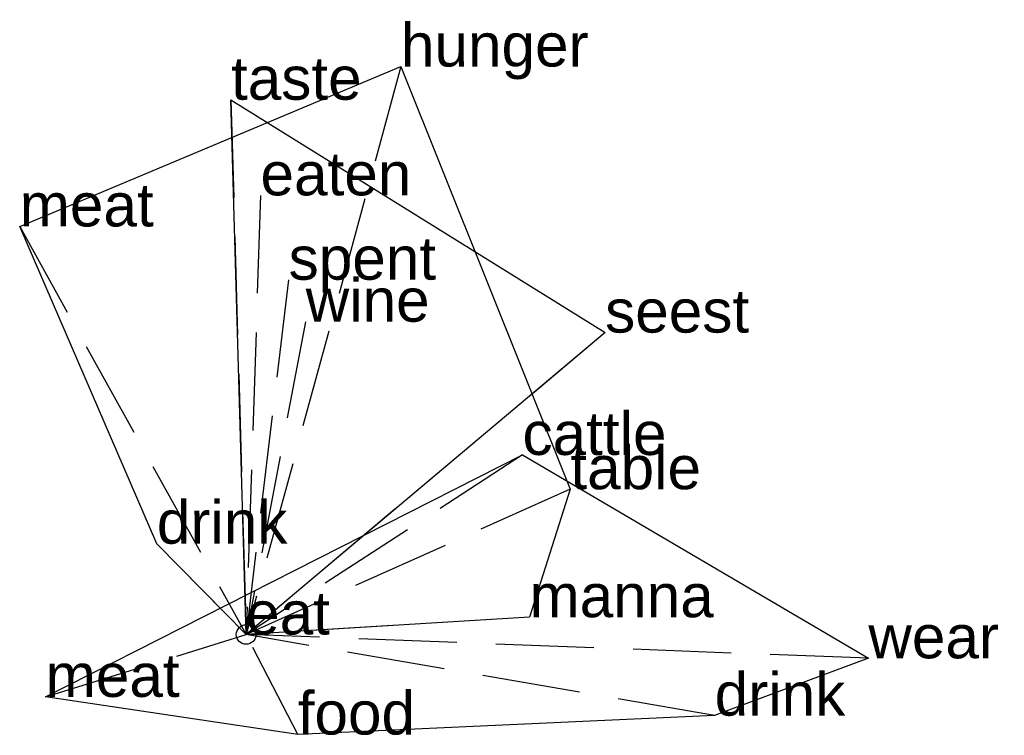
# Model space of a CAD drawing. Extents: x -0.58 to 1.93, y -0.26 to 1.57.
import ezdxf

# ---------------------------------------------------------------- set-up
doc = ezdxf.new("R2010")
doc.units = 0
doc.linetypes.add('DASHED2', pattern=[0.3, 0.25, -0.05])
for name, color, linetype in [('TEXT_nt', 1, 'CONTINUOUS'), ('TEXT_ot', 1, 'CONTINUOUS'), ('TEXT_q', 1, 'CONTINUOUS')]:
    doc.layers.add(name, color=color, linetype=linetype)
doc.styles.get("Standard").update_dxf_attribs({"font": 'arial.ttf'})

# ---------------------------------------------------------------- blocks, each defined once
blk = doc.blocks.new('ot')
at = {"layer": 'LINES_ot', "linetype": 'DASHED2'}
for p in [(-0.0387, 1.364), (0.0366, 1.1201), (0.1083, 0.905), (0.1517, 0.7979), (0.9149, 0.7701), (0, 0)]:
    blk.add_line(p, (0, 0), dxfattribs=at)
at = {"layer": 'ORIGIN_ot'}
blk.add_circle((0, 0), 0.025, dxfattribs=at)
at = {"layer": 'TEXT_ot'}
for s, p in [('taste', (-0.0387, 1.364)), ('eaten', (0.0366, 1.1201)), ('spent', (0.1083, 0.905)), ('wine', (0.1517, 0.7979)), ('seest', (0.9149, 0.7701)), ('eat', (0, 0))]:
    blk.add_text(s, height=0.11, dxfattribs=at).set_placement(p)
blk = doc.blocks.new('nt')
at = {"layer": 'LINES_nt', "linetype": 'DASHED2'}
for p in [(0.3946, 1.4487), (-0.5772, 1.0408), (0.8263, 0.3707), (-0.2276, 0.2317), (0.7221, 0.0441), (0, 0)]:
    blk.add_line(p, (0, 0), dxfattribs=at)
at = {"layer": 'ORIGIN_nt'}
blk.add_circle((0, 0), 0.025, dxfattribs=at)
at = {"layer": 'TEXT_nt'}
for s, p in [('hunger', (0.3946, 1.4487)), ('meat', (-0.5772, 1.0408)), ('table', (0.8263, 0.3707)), ('drink', (-0.2276, 0.2317)), ('manna', (0.7221, 0.0441)), ('eat', (0, 0))]:
    blk.add_text(s, height=0.11, dxfattribs=at).set_placement(p)
blk = doc.blocks.new('q')
at = {"layer": 'LINES_q', "linetype": 'DASHED2'}
for p in [(0.7043, 0.458), (-0.5111, -0.1591), (0, 0), (0.1314, -0.2551), (1.1942, -0.2069), (1.5859, -0.0606)]:
    blk.add_line(p, (0, 0), dxfattribs=at)
at = {"layer": 'ORIGIN_q'}
blk.add_circle((0, 0), 0.025, dxfattribs=at)
at = {"layer": 'TEXT_q'}
for s, p in [('cattle', (0.7043, 0.458)), ('eat', (0, 0)), ('wear', (1.5859, -0.0606)), ('meat', (-0.5111, -0.1591)), ('drink', (1.1942, -0.2069)), ('food', (0.1314, -0.2551))]:
    blk.add_text(s, height=0.11, dxfattribs=at).set_placement(p)

msp = doc.modelspace()

# ---------------------------------------------------------------- linework, layer by layer
at = {"layer": 'OUTLINE_nt', "linetype": 'CONTINUOUS'}
msp.add_polyline3d([(0, 0, 0), (-0.2276, 0.2317, 0), (-0.5772, 1.0408, 0), (0.3946, 1.4487, 0), (0.8263, 0.3707, 0), (0.7221, 0.0441, 0), (0, 0, 0)], close=True, dxfattribs=at)
at = {"layer": 'OUTLINE_ot', "linetype": 'CONTINUOUS'}
msp.add_polyline3d([(0, 0, 0), (-0.0387, 1.364, 0), (0.9149, 0.7701, 0), (0, 0, 0)], close=True, dxfattribs=at)
at = {"layer": 'OUTLINE_q', "linetype": 'CONTINUOUS'}
msp.add_polyline3d([(0.1314, -0.2551, 0), (-0.5111, -0.1591, 0), (0.7043, 0.458, 0), (1.5859, -0.0606, 0), (1.1942, -0.2069, 0), (0.1314, -0.2551, 0)], close=True, dxfattribs=at)

# ---------------------------------------------------------------- block references
for name in ['nt', 'ot', 'q']:
    msp.add_blockref(name, (0, 0))

doc.saveas('drawing.dxf')
